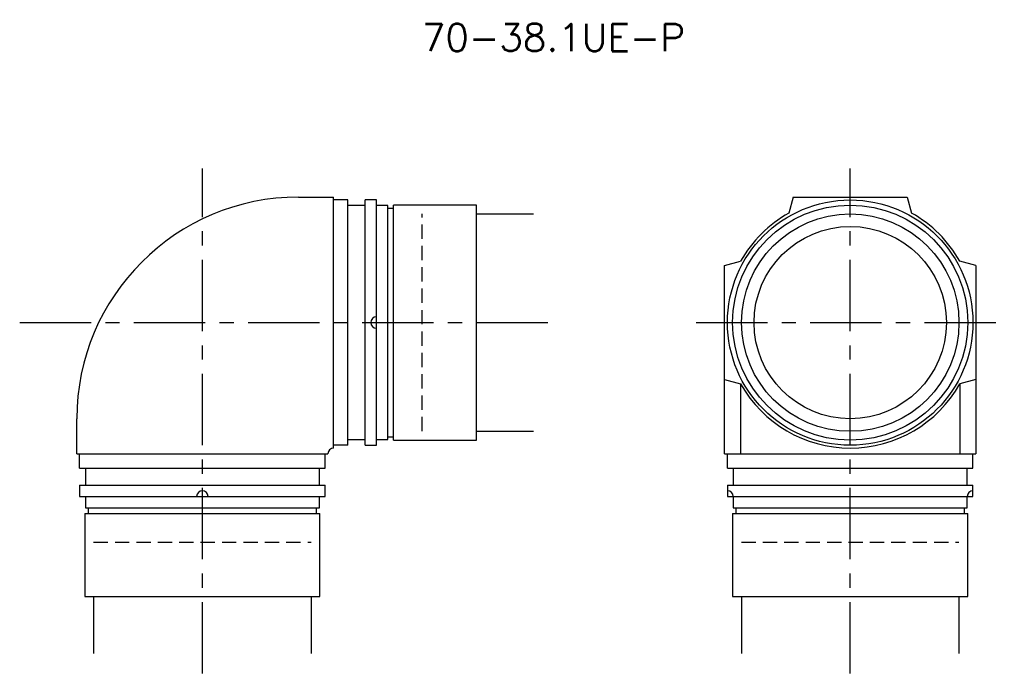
# Model space of a CAD drawing. Extents: x 271 to 444, y 72 to 187.
import ezdxf
from ezdxf.enums import TextEntityAlignment as Align

# ---------------------------------------------------------------- set-up
doc = ezdxf.new("R2010")
doc.units = 0
doc.header["$LTSCALE"] = 10
doc.linetypes.add('CENTER', pattern=[2, 1.25, -0.25, 0.25, -0.25])
doc.linetypes.add('HIDDEN', pattern=[0.375, 0.25, -0.125])
doc.layers.get('0').update_dxf_attribs({"linetype": 'CONTINUOUS'})
for name, color, linetype in [('HOJO', 4, 'CONTINUOUS'), ('L-CENTER', 1, 'CENTER'), ('L-HIDDEN', 3, 'HIDDEN')]:
    doc.layers.add(name, color=color, linetype=linetype)
doc.styles.add('BIGFONT', font='txt', dxfattribs={"bigfont": 'bigfont'})

msp = doc.modelspace()

# ---------------------------------------------------------------- linework, layer by layer
for p, q in [((320.24, 155.93), (326.39, 155.93)), ((326.39, 111.93), (326.39, 155.93)), ((328.89, 155.43), (326.39, 155.43)), ((328.89, 112.43), (328.89, 155.43)), ((333.89, 155.43), (331.89, 155.43)), ((331.89, 112.43), (331.89, 155.43)), ((333.89, 112.43), (333.89, 155.43)), ((406.89, 155.93), (406.13, 153.13)), ((406.89, 155.93), (426.89, 155.93)), ((426.89, 155.93), (427.64, 153.13)), ((331.89, 154.43), (328.89, 154.43)), ((335.89, 154.43), (333.89, 154.43)), ((335.89, 113.43), (335.89, 154.43)), ((336.89, 153.96), (335.89, 153.96)), ((351.39, 154.53), (336.89, 154.53)), ((336.89, 113.33), (336.89, 154.53)), ((351.39, 113.33), (351.39, 154.53)), ((394.89, 143.93), (397.69, 144.68)), ((394.89, 110.93), (394.89, 143.93)), ((438.89, 143.93), (436.08, 144.68)), ((438.89, 143.93), (438.89, 110.93)), ((394.89, 123.93), (397.69, 123.18)), ((397.69, 123.18), (397.69, 110.93)), ((438.89, 123.93), (436.08, 123.18)), ((436.08, 123.18), (436.08, 110.93)), ((281.39, 110.93), (281.39, 117.08)), ((335.89, 113.91), (336.89, 113.91)), ((326.39, 111.93), (326.39, 112.43)), ((328.89, 112.43), (326.39, 112.43)), ((328.89, 113.43), (331.89, 113.43)), ((331.89, 112.43), (333.89, 112.43)), ((333.89, 113.43), (335.89, 113.43)), ((336.89, 113.33), (351.39, 113.33)), ((281.39, 110.93), (325.39, 110.93)), ((281.89, 108.43), (281.89, 110.93)), ((324.89, 108.43), (324.89, 110.93)), ((394.89, 110.93), (438.89, 110.93)), ((395.39, 108.43), (395.39, 110.93)), ((438.39, 108.43), (438.39, 110.93)), ((281.89, 108.43), (324.89, 108.43)), ((282.89, 108.43), (282.89, 105.43)), ((323.89, 105.43), (323.89, 108.43)), ((395.39, 108.43), (438.39, 108.43)), ((396.39, 108.43), (396.39, 105.43)), ((437.39, 105.43), (437.39, 108.43)), ((281.89, 105.43), (324.89, 105.43)), ((281.89, 105.43), (281.89, 103.43)), ((324.89, 103.43), (324.89, 105.43)), ((395.39, 105.43), (438.39, 105.43)), ((395.39, 105.43), (395.39, 103.43)), ((438.39, 103.43), (438.39, 105.43)), ((281.89, 103.43), (324.89, 103.43)), ((282.89, 103.43), (282.89, 101.43)), ((323.89, 101.43), (323.89, 103.43)), ((395.39, 103.43), (438.39, 103.43)), ((396.39, 103.43), (396.39, 101.43)), ((437.39, 101.43), (437.39, 103.43)), ((282.79, 100.43), (323.99, 100.43)), ((282.79, 100.43), (282.79, 85.93)), ((282.89, 101.43), (323.89, 101.43)), ((283.36, 101.43), (283.36, 100.43)), ((323.41, 100.43), (323.41, 101.43)), ((323.99, 85.93), (323.99, 100.43)), ((396.29, 100.43), (437.49, 100.43)), ((396.29, 100.43), (396.29, 85.93)), ((396.39, 101.43), (437.39, 101.43)), ((396.86, 101.43), (396.86, 100.43)), ((436.91, 100.43), (436.91, 101.43)), ((437.49, 85.93), (437.49, 100.43)), ((282.79, 85.93), (323.99, 85.93)), ((396.29, 85.93), (437.49, 85.93))]:
    msp.add_line(p, q)
for radius in [21.5, 20.6, 19.05, 16.85]:
    msp.add_circle((416.89, 133.93), radius)
for centre, radius, start, end in [((320.24, 117.08), 38.85, 90, 180), ((416.89, 133.93), 22, 119.2569, 150.7431), ((416.89, 133.93), 22, 29.2569, 60.7431), ((333.89, 133.93), 1, 90, 270), ((416.89, 133.93), 22, 209.2569, 330.7431), ((326.39, 110.93), 1, 90, 180), ((303.39, 103.43), 1, 0, 180), ((395.39, 103.43), 1, 0, 90), ((438.39, 103.43), 1, 90, 180)]:
    msp.add_arc(centre, radius, start, end)
at = {"layer": 'HOJO'}
for p, q in [((351.39, 152.98), (361.39, 152.98)), ((351.39, 114.88), (361.39, 114.88)), ((284.34, 85.93), (284.34, 75.93)), ((322.44, 85.93), (322.44, 75.93)), ((397.84, 85.93), (397.84, 75.93)), ((435.94, 85.93), (435.94, 75.93))]:
    msp.add_line(p, q, dxfattribs=at)
at = {"layer": 'L-CENTER'}
for p, q in [((303.39, 72.43), (303.39, 160.93)), ((416.89, 72.43), (416.89, 160.93)), ((271.39, 133.93), (364.89, 133.93)), ((389.89, 133.93), (443.89, 133.93))]:
    msp.add_line(p, q, dxfattribs=at)
at = {"layer": 'L-HIDDEN'}
for p, q in [((341.89, 114.88), (341.89, 152.98)), ((284.34, 95.43), (322.44, 95.43)), ((397.84, 95.43), (435.94, 95.43))]:
    msp.add_line(p, q, dxfattribs=at)

# ---------------------------------------------------------------- texts
at = {"layer": 'HOJO', "style": 'BIGFONT'}
msp.add_text('70-38.1UE-P', height=4.8, dxfattribs=at).set_placement((364.89, 183.93), align=Align.MIDDLE)

doc.saveas('drawing.dxf')
